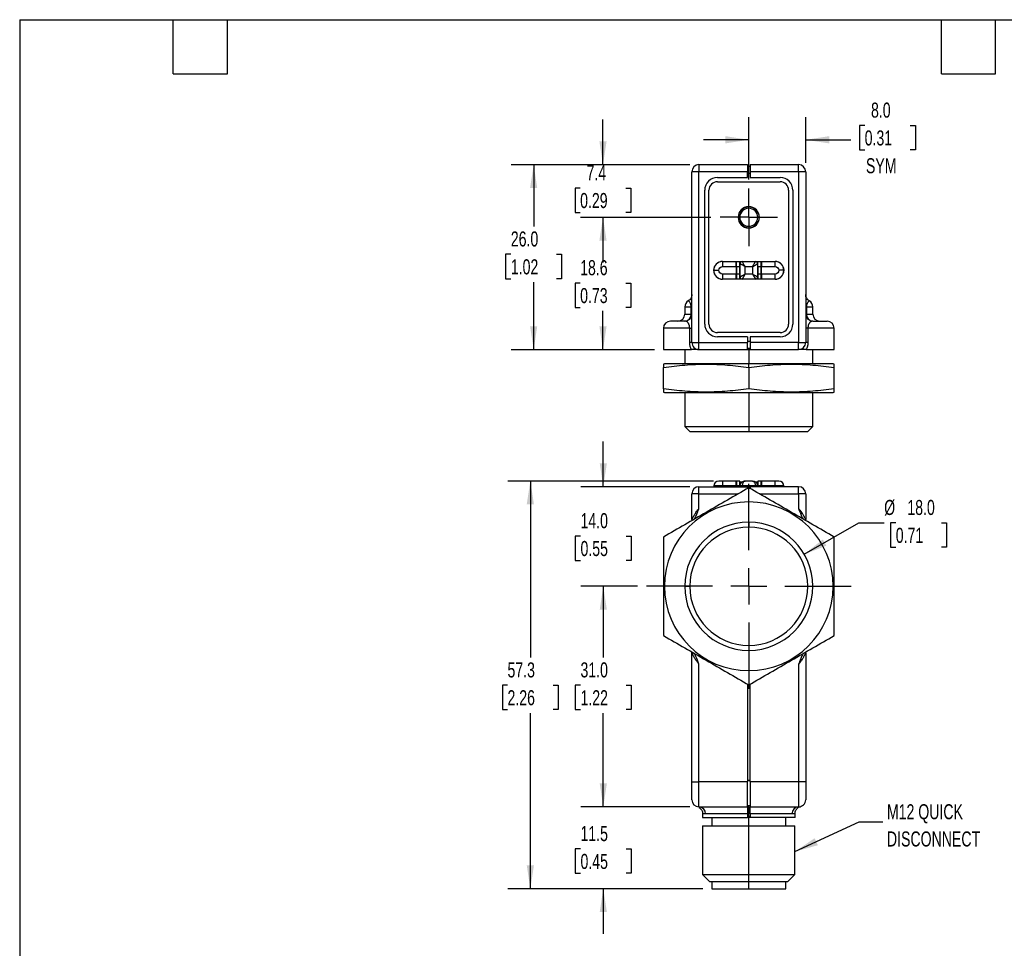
# Model space of a CAD drawing. Header units: millimetres. Extents: x 6 to 273, y 6 to 210.
# Tile 2 of 5: x 6 to 145, y 79 to 210. Entities that reach past the tile are written whole.
import ezdxf

# ---------------------------------------------------------------- set-up
doc = ezdxf.new("R2010")
doc.units = ezdxf.units.MM
doc.linetypes.add('CENTERX2', pattern=[20.32, 12.7, -2.54, 2.54, -2.54])
doc.layers.add('CENTER', color=40, linetype='CENTERX2')
doc.layers.add('DIMENSIONS', color=140, linetype='Continuous', lineweight=25)
doc.layers.add('TEXT', color=140, linetype='Continuous', lineweight=25)
doc.styles.add('SLDTEXTSTYLE0', font='TXT', dxfattribs={"width": 0.7})
doc.dimstyles.new('SLDDIMSTYLE0', dxfattribs={"dimtxt": 2.158008, "dimasz": 3.302, "dimexe": 0, "dimexo": 0.0625, "dimgap": 0.539502, "dimtad": 0, "dimtih": 1, "dimtoh": 1, "dimrnd": 1e-09, "dimzin": 4, "dimdsep": 46, "dimtxsty": 'SLDTEXTSTYLE0', "dimsah": 1, "dimcen": 0.09, "dimadec": 0, "dimazin": 1, "dimtfac": 1, "dimtofl": 0, "dimtmove": 0, "dimatfit": 3, "dimfxl": 0, "dimfrac": 2, "dimtolj": 1, "dimtzin": 12, "dimarcsym": 0})
doc.dimstyles.new('SLDDIMSTYLE1', dxfattribs={"dimtxt": 2.158008, "dimasz": 3.302, "dimexe": 0, "dimexo": 0.0625, "dimgap": 0.539502, "dimtad": 0, "dimtih": 1, "dimtoh": 1, "dimrnd": 1e-09, "dimzin": 4, "dimdsep": 46, "dimtxsty": 'SLDTEXTSTYLE0', "dimsah": 1, "dimcen": 0.09, "dimadec": 0, "dimazin": 1, "dimtfac": 1, "dimtmove": 0, "dimatfit": 0, "dimfxl": 0, "dimfrac": 2, "dimtolj": 1, "dimtzin": 12, "dimarcsym": 0})
doc.dimstyles.new('SLDDIMSTYLE2', dxfattribs={"dimtxt": 2.158008, "dimasz": 3.302, "dimexe": 0, "dimexo": 0.0625, "dimgap": 0.539502, "dimtad": 0, "dimtih": 1, "dimtoh": 1, "dimrnd": 1e-09, "dimzin": 12, "dimdsep": 46, "dimtxsty": 'SLDTEXTSTYLE0', "dimsah": 1, "dimcen": 0.09, "dimadec": 0, "dimazin": 3, "dimtfac": 1, "dimtmove": 0, "dimatfit": 0, "dimfxl": 0, "dimfrac": 2, "dimtolj": 1, "dimtzin": 12, "dimarcsym": 0})
doc.dimstyles.new('SLDDIMSTYLE3', dxfattribs={"dimtxt": 2.158008, "dimasz": 3.302, "dimexe": 0, "dimexo": 0.0625, "dimgap": 0.539502, "dimtad": 0, "dimtih": 1, "dimtoh": 1, "dimrnd": 1e-09, "dimzin": 12, "dimdsep": 46, "dimtxsty": 'SLDTEXTSTYLE0', "dimsah": 1, "dimcen": 0.09, "dimadec": 0, "dimazin": 3, "dimtfac": 1, "dimtofl": 0, "dimtmove": 0, "dimatfit": 3, "dimfxl": 0, "dimfrac": 2, "dimtolj": 1, "dimtzin": 12, "dimarcsym": 0})
doc.dimstyles.new('SLDDIMSTYLE4', dxfattribs={"dimtxt": 2.158008, "dimasz": 3.302, "dimexe": 0, "dimexo": 0.0625, "dimgap": 0.539502, "dimtad": 0, "dimtih": 1, "dimtoh": 1, "dimrnd": 1e-09, "dimzin": 4, "dimdsep": 46, "dimtxsty": 'SLDTEXTSTYLE0', "dimsah": 1, "dimcen": 0, "dimadec": 0, "dimazin": 1, "dimtfac": 1, "dimtofl": 0, "dimtmove": 0, "dimatfit": 3, "dimfxl": 0, "dimfrac": 2, "dimtolj": 1, "dimtzin": 12, "dimarcsym": 0})
doc.dimstyles.new('SLDDIMSTYLE5', dxfattribs={"dimtxt": 0.18, "dimasz": 3.302, "dimexe": 0, "dimexo": 0.0625, "dimgap": 0, "dimtad": 0, "dimtih": 1, "dimtoh": 1, "dimdec": 0, "dimrnd": 1e-09, "dimzin": 0, "dimdsep": 46, "dimtxsty": 'Standard', "dimsah": 1, "dimcen": 0.09, "dimadec": 0, "dimazin": 0, "dimtfac": 3.302, "dimtdec": 0, "dimtofl": 0, "dimtmove": 0, "dimatfit": 3, "dimfxl": 0, "dimfrac": 2, "dimtolj": 1, "dimtzin": 0, "dimarcsym": 0})

# ---------------------------------------------------------------- blocks, each defined once
blk = doc.blocks.new('_D')
at = {"layer": 'DIMENSIONS'}
for p, q in [((93.16, 129.91), (85.2, 129.91)), ((88.37, 129.91), (88.37, 119.92)), ((85.17, 116.01), (84.44, 116.01)), ((84.44, 116.01), (84.44, 112.58)), ((91.58, 116.01), (92.31, 116.01)), ((92.31, 116.01), (92.31, 112.58)), ((84.44, 112.58), (85.17, 112.58)), ((88.37, 98.91), (88.37, 112.1)), ((92.31, 112.58), (91.58, 112.58)), ((100.55, 98.91), (85.2, 98.91))]:
    blk.add_line(p, q, dxfattribs=at)
for points in [[(88.37, 129.91), (87.87, 126.61), (88.88, 126.61)], [(88.37, 98.91), (88.88, 102.21), (87.87, 102.21)]]:
    blk.add_solid(points, dxfattribs=at)
at = {"layer": 'DIMENSIONS', "char_height": 2.117, "attachment_point": 1, "style": 'SLDTEXTSTYLE0'}
for s, insert in [('31.0', (85.17, 119.22)), ('1.22', (85.17, 115.31))]:
    blk.add_mtext(s, dxfattribs=dict(at, insert=insert))
blk = doc.blocks.new('_D_1')
at = {"layer": 'DIMENSIONS'}
for p, q in [((88.37, 143.91), (88.37, 150.26)), ((100.55, 143.91), (85.2, 143.91)), ((85.17, 136.98), (84.44, 136.98)), ((84.44, 136.98), (84.44, 133.55)), ((91.58, 136.98), (92.31, 136.98)), ((92.31, 136.98), (92.31, 133.55)), ((84.44, 133.55), (85.17, 133.55)), ((92.31, 133.55), (91.58, 133.55)), ((93.16, 129.91), (85.2, 129.91)), ((88.37, 129.91), (88.37, 123.56))]:
    blk.add_line(p, q, dxfattribs=at)
for points in [[(88.37, 143.91), (88.88, 147.21), (87.87, 147.21)], [(88.37, 129.91), (87.87, 126.61), (88.88, 126.61)]]:
    blk.add_solid(points, dxfattribs=at)
at = {"layer": 'DIMENSIONS', "char_height": 2.117, "attachment_point": 1, "style": 'SLDTEXTSTYLE0'}
for s, insert in [('14.0', (85.17, 140.19)), ('0.55', (85.17, 136.28))]:
    blk.add_mtext(s, dxfattribs=dict(at, insert=insert))
blk = doc.blocks.new('_D_2')
at = {"layer": 'DIMENSIONS'}
for p, q in [((88.37, 98.91), (88.37, 105.26)), ((100.55, 98.91), (85.2, 98.91)), ((85.17, 93), (84.44, 93)), ((84.44, 93), (84.44, 89.57)), ((91.58, 93), (92.31, 93)), ((92.31, 93), (92.31, 89.57)), ((84.44, 89.57), (85.17, 89.57)), ((92.31, 89.57), (91.58, 89.57)), ((102.35, 87.41), (85.2, 87.41)), ((88.37, 87.41), (88.37, 81.06))]:
    blk.add_line(p, q, dxfattribs=at)
for points in [[(88.37, 98.91), (88.88, 102.21), (87.87, 102.21)], [(88.37, 87.41), (87.87, 84.11), (88.88, 84.11)]]:
    blk.add_solid(points, dxfattribs=at)
at = {"layer": 'DIMENSIONS', "char_height": 2.117, "attachment_point": 1, "style": 'SLDTEXTSTYLE0'}
for s, insert in [('11.5', (85.17, 96.21)), ('0.45', (85.17, 92.3))]:
    blk.add_mtext(s, dxfattribs=dict(at, insert=insert))
blk = doc.blocks.new('_D_3')
at = {"layer": 'DIMENSIONS'}
for p, q in [((103.85, 144.71), (74.94, 144.71)), ((78.12, 144.71), (78.12, 119.92)), ((74.91, 116.01), (74.19, 116.01)), ((74.19, 116.01), (74.19, 112.58)), ((81.32, 116.01), (82.05, 116.01)), ((82.05, 116.01), (82.05, 112.58)), ((74.19, 112.58), (74.91, 112.58)), ((78.12, 87.41), (78.12, 112.1)), ((82.05, 112.58), (81.32, 112.58)), ((102.35, 87.41), (74.94, 87.41))]:
    blk.add_line(p, q, dxfattribs=at)
for points in [[(78.12, 144.71), (77.61, 141.41), (78.63, 141.41)], [(78.12, 87.41), (78.63, 90.71), (77.61, 90.71)]]:
    blk.add_solid(points, dxfattribs=at)
at = {"layer": 'DIMENSIONS', "char_height": 2.117, "attachment_point": 1, "style": 'SLDTEXTSTYLE0'}
for s, insert in [('57.3', (74.91, 119.22)), ('2.26', (74.91, 115.31))]:
    blk.add_mtext(s, dxfattribs=dict(at, insert=insert))
blk = doc.blocks.new('_D_4')
at = {"layer": 'DIMENSIONS'}
for p, q in [((116.62, 134.41), (124.28, 138.83)), ((124.28, 138.83), (127.85, 138.83)), ((129.48, 138.83), (128.75, 138.83)), ((128.75, 138.83), (128.75, 135.4)), ((135.89, 138.83), (136.61, 138.83)), ((136.61, 138.83), (136.61, 135.4)), ((128.75, 135.4), (129.48, 135.4)), ((136.61, 135.4), (135.89, 135.4))]:
    blk.add_line(p, q, dxfattribs=at)
blk.add_solid([(116.62, 134.41), (119.73, 135.62), (119.22, 136.5)], dxfattribs=at)
at = {"layer": 'DIMENSIONS', "char_height": 2.117, "attachment_point": 1, "style": 'SLDTEXTSTYLE0'}
for s, insert in [('%%c', (127.85, 142.05)), ('18.0', (131.11, 142.05)), ('0.71', (129.48, 138.13))]:
    blk.add_mtext(s, dxfattribs=dict(at, insert=insert))
blk = doc.blocks.new('SW_NOTE_0_7')
at = {"layer": 'TEXT', "color": 0, "char_height": 2.117, "attachment_point": 1, "style": 'SLDTEXTSTYLE0'}
for s, insert in [('M12 QUICK', (0.58, 2.49)), ('DISCONNECT', (0.58, -1.34))]:
    blk.add_mtext(s, dxfattribs=dict(at, insert=insert))
blk = doc.blocks.new('SW_CENTERMARKSYMBOL_0')
at = {"layer": 'CENTER', "color": 0}
for p, q in [((0, 5.08), (0, 14.4)), ((0, 0), (0, 2.54)), ((-5.08, 0), (-14.4, 0)), ((0, 0), (-2.54, 0)), ((0, 0), (0, -2.54)), ((0, 0), (2.54, 0)), ((5.08, 0), (14.4, 0)), ((0, -5.08), (0, -14.4))]:
    blk.add_line(p, q, dxfattribs=at)
blk = doc.blocks.new('_D_11')
at = {"layer": 'DIMENSIONS'}
for p, q in [((103.51, 181.77), (85.15, 181.77)), ((88.33, 181.77), (88.33, 176.45)), ((85.12, 172.53), (84.4, 172.53)), ((84.4, 172.53), (84.4, 169.1)), ((91.53, 172.53), (92.26, 172.53)), ((92.26, 172.53), (92.26, 169.1)), ((84.4, 169.1), (85.12, 169.1)), ((92.26, 169.1), (91.53, 169.1)), ((88.33, 163.17), (88.33, 168.62)), ((95.55, 163.17), (85.15, 163.17))]:
    blk.add_line(p, q, dxfattribs=at)
for points in [[(88.33, 181.77), (87.82, 178.47), (88.84, 178.47)], [(88.33, 163.17), (88.84, 166.47), (87.82, 166.47)]]:
    blk.add_solid(points, dxfattribs=at)
at = {"layer": 'DIMENSIONS', "char_height": 2.117, "attachment_point": 1, "style": 'SLDTEXTSTYLE0'}
for s, insert in [('18.6', (85.12, 175.75)), ('0.73', (85.12, 171.83))]:
    blk.add_mtext(s, dxfattribs=dict(at, insert=insert))
blk = doc.blocks.new('_D_12')
at = {"layer": 'DIMENSIONS'}
for p, q in [((88.33, 189.17), (88.33, 195.52)), ((100.55, 189.17), (85.15, 189.17)), ((85.12, 185.89), (84.4, 185.89)), ((84.4, 185.89), (84.4, 182.46)), ((91.53, 185.89), (92.26, 185.89)), ((92.26, 185.89), (92.26, 182.46)), ((84.4, 182.46), (85.12, 182.46)), ((103.51, 181.77), (85.15, 181.77)), ((88.33, 181.77), (88.33, 175.42)), ((92.26, 182.46), (91.53, 182.46))]:
    blk.add_line(p, q, dxfattribs=at)
for points in [[(88.33, 189.17), (88.84, 192.47), (87.82, 192.47)], [(88.33, 181.77), (87.82, 178.47), (88.84, 178.47)]]:
    blk.add_solid(points, dxfattribs=at)
at = {"layer": 'DIMENSIONS', "char_height": 2.117, "attachment_point": 1, "style": 'SLDTEXTSTYLE0'}
for s, insert in [('7.4', (86.02, 189.1)), ('0.29', (85.12, 185.19))]:
    blk.add_mtext(s, dxfattribs=dict(at, insert=insert))
blk = doc.blocks.new('_D_13')
at = {"layer": 'DIMENSIONS'}
for p, q in [((100.55, 189.17), (75.41, 189.17)), ((78.59, 189.17), (78.59, 180.49)), ((75.38, 176.57), (74.65, 176.57)), ((74.65, 176.57), (74.65, 173.14)), ((81.79, 176.57), (82.52, 176.57)), ((82.52, 176.57), (82.52, 173.14)), ((74.65, 173.14), (75.38, 173.14)), ((82.52, 173.14), (81.79, 173.14)), ((78.59, 163.17), (78.59, 172.66)), ((95.55, 163.17), (75.41, 163.17))]:
    blk.add_line(p, q, dxfattribs=at)
for points in [[(78.59, 189.17), (78.08, 185.87), (79.09, 185.87)], [(78.59, 163.17), (79.09, 166.47), (78.08, 166.47)]]:
    blk.add_solid(points, dxfattribs=at)
at = {"layer": 'DIMENSIONS', "char_height": 2.117, "attachment_point": 1, "style": 'SLDTEXTSTYLE0'}
for s, insert in [('26.0', (75.38, 179.79)), ('1.02', (75.38, 175.87))]:
    blk.add_mtext(s, dxfattribs=dict(at, insert=insert))
blk = doc.blocks.new('_D_14')
at = {"layer": 'DIMENSIONS'}
for p, q in [((108.82, 187.08), (108.82, 195.85)), ((116.82, 189.44), (116.82, 195.85)), ((125.11, 194.69), (124.38, 194.69)), ((124.38, 194.69), (124.38, 191.26)), ((131.52, 194.69), (132.24, 194.69)), ((132.24, 194.69), (132.24, 191.26)), ((108.82, 192.67), (102.47, 192.67)), ((116.82, 192.67), (123.17, 192.67)), ((124.38, 191.26), (125.11, 191.26)), ((132.24, 191.26), (131.52, 191.26))]:
    blk.add_line(p, q, dxfattribs=at)
for points in [[(108.82, 192.67), (105.52, 193.18), (105.52, 192.16)], [(116.82, 192.67), (120.13, 192.16), (120.13, 193.18)]]:
    blk.add_solid(points, dxfattribs=at)
at = {"layer": 'DIMENSIONS', "char_height": 2.117, "attachment_point": 1, "style": 'SLDTEXTSTYLE0'}
for s, insert in [('8.0', (126, 197.9)), ('0.31', (125.11, 193.99)), ('SYM', (125.29, 190.08))]:
    blk.add_mtext(s, dxfattribs=dict(at, insert=insert))
blk = doc.blocks.new('SW_CENTERMARKSYMBOL_3')
at = {"layer": 'CENTER', "color": 0}
for p, q in [((0, 2.54), (0, 4.04)), ((0, 0), (0, 2.54)), ((-2.54, 0), (-4.04, 0)), ((0, 0), (-2.54, 0)), ((0, 0), (0, -2.54)), ((0, 0), (2.54, 0)), ((2.54, 0), (4.04, 0)), ((0, -2.54), (0, -4.04))]:
    blk.add_line(p, q, dxfattribs=at)

msp = doc.modelspace()

# ---------------------------------------------------------------- linework, layer by layer
for p, q in [((101.824, 189.173), (101.824, 188.173)), ((101.824, 189.173), (108.624, 189.173)), ((108.624, 189.173), (108.624, 188.173)), ((108.624, 188.973), (109.024, 188.973)), ((109.024, 189.173), (109.024, 188.173)), ((109.024, 189.173), (115.824, 189.173)), ((115.824, 188.173), (115.824, 189.173)), ((101.824, 188.173), (100.824, 188.173)), ((100.824, 164.173), (100.824, 188.173)), ((108.624, 188.173), (101.824, 188.173)), ((101.824, 164.173), (101.824, 188.173)), ((104.424, 187.373), (108.624, 187.373)), ((108.624, 187.373), (108.624, 188.173)), ((108.624, 187.973), (109.024, 187.973)), ((115.824, 188.173), (109.024, 188.173)), ((109.024, 188.173), (109.024, 187.373)), ((109.024, 187.373), (113.224, 187.373)), ((116.824, 188.173), (115.824, 188.173)), ((115.824, 188.173), (115.824, 164.173)), ((116.824, 188.173), (116.824, 164.173)), ((102.624, 166.773), (102.624, 185.573)), ((103.224, 166.773), (103.224, 185.573)), ((104.424, 186.773), (113.224, 186.773)), ((114.424, 185.573), (114.424, 166.773)), ((115.024, 185.573), (115.024, 166.773)), ((107.359, 181.773), (107.559, 181.773)), ((110.089, 181.773), (110.289, 181.773)), ((105.124, 175.573), (107.074, 175.573)), ((105.124, 175.548), (105.124, 174.848)), ((105.124, 175.548), (107.049, 175.548)), ((105.124, 174.848), (107.049, 174.848)), ((107.049, 174.848), (107.049, 175.548)), ((107.049, 174.848), (107.049, 173.798)), ((107.074, 174.873), (107.074, 175.573)), ((107.074, 175.573), (107.574, 175.573)), ((107.074, 174.873), (107.574, 174.873)), ((107.074, 174.873), (107.074, 173.773)), ((107.574, 174.873), (107.574, 175.573)), ((107.574, 175.573), (110.074, 175.573)), ((107.574, 173.773), (107.574, 174.873)), ((107.599, 173.398), (107.599, 175.248)), ((107.899, 175.548), (109.749, 175.548)), ((108.299, 174.848), (109.349, 174.848)), ((108.299, 173.798), (108.299, 174.848)), ((109.349, 174.848), (109.349, 173.798)), ((110.049, 175.248), (110.049, 173.398)), ((110.074, 174.873), (110.074, 175.573)), ((110.074, 175.573), (110.574, 175.573)), ((110.074, 174.873), (110.574, 174.873)), ((110.074, 174.873), (110.074, 173.773)), ((110.574, 174.873), (110.574, 175.573)), ((110.574, 175.573), (112.524, 175.573)), ((110.574, 173.773), (110.574, 174.873)), ((110.599, 175.548), (112.524, 175.548)), ((110.599, 175.548), (110.599, 174.848)), ((110.599, 173.798), (110.599, 174.848)), ((110.599, 174.848), (112.524, 174.848)), ((112.524, 174.848), (112.524, 175.548)), ((103.899, 174.323), (104.599, 174.323)), ((107.049, 173.798), (105.124, 173.798)), ((105.124, 173.798), (105.124, 173.098)), ((107.049, 173.098), (105.124, 173.098)), ((107.074, 173.073), (105.124, 173.073)), ((107.049, 173.098), (107.049, 173.798)), ((107.574, 173.773), (107.074, 173.773)), ((107.074, 173.773), (107.074, 173.073)), ((107.574, 173.073), (107.074, 173.073)), ((107.574, 173.073), (107.574, 173.773)), ((110.074, 173.073), (107.574, 173.073)), ((109.749, 173.098), (107.899, 173.098)), ((109.349, 173.798), (108.299, 173.798)), ((110.574, 173.773), (110.074, 173.773)), ((110.074, 173.773), (110.074, 173.073)), ((110.574, 173.073), (110.074, 173.073)), ((110.574, 173.073), (110.574, 173.773)), ((112.524, 173.073), (110.574, 173.073)), ((112.524, 173.798), (110.599, 173.798)), ((110.599, 173.798), (110.599, 173.098)), ((112.524, 173.098), (110.599, 173.098)), ((112.524, 173.098), (112.524, 173.798)), ((113.749, 174.323), (113.049, 174.323)), ((99.824, 169.173), (99.824, 168.173)), ((99.824, 169.173), (100.724, 169.173)), ((100.724, 168.173), (100.724, 169.173)), ((100.724, 169.173), (100.824, 169.173)), ((116.924, 169.173), (116.824, 169.173)), ((116.924, 169.173), (116.924, 168.173)), ((116.924, 169.173), (117.824, 169.173)), ((117.824, 168.173), (117.824, 169.173)), ((99.824, 168.173), (100.724, 168.173)), ((100.824, 168.173), (100.724, 168.173)), ((116.824, 168.173), (116.924, 168.173)), ((116.924, 168.173), (117.824, 168.173)), ((96.824, 166.173), (96.824, 163.173)), ((100.516, 166.173), (96.824, 166.173)), ((99.824, 167.173), (97.824, 167.173)), ((100.516, 164.173), (100.516, 166.173)), ((100.516, 166.173), (100.824, 166.173)), ((117.132, 166.173), (116.824, 166.173)), ((117.132, 166.173), (117.132, 164.173)), ((120.824, 166.173), (117.132, 166.173)), ((117.824, 167.173), (119.824, 167.173)), ((120.824, 163.173), (120.824, 166.173)), ((113.224, 165.573), (104.424, 165.573)), ((108.624, 164.973), (104.424, 164.973)), ((108.624, 164.973), (108.624, 164.173)), ((109.024, 164.973), (109.024, 164.173)), ((113.224, 164.973), (109.024, 164.973)), ((100.824, 164.173), (100.516, 164.173)), ((100.824, 164.173), (101.824, 164.173)), ((101.824, 164.173), (108.624, 164.173)), ((108.624, 164.373), (109.024, 164.373)), ((108.624, 163.173), (108.624, 164.173)), ((108.624, 163.373), (109.024, 163.373)), ((115.824, 164.173), (109.024, 164.173)), ((109.024, 164.173), (109.024, 163.173)), ((115.824, 164.173), (116.824, 164.173)), ((115.824, 163.173), (115.824, 164.173)), ((117.132, 164.173), (116.824, 164.173)), ((96.824, 163.173), (100.764, 163.173)), ((99.824, 163.173), (99.824, 161.173)), ((101.824, 163.173), (108.624, 163.173)), ((108.624, 163.173), (109.024, 163.173)), ((108.824, 163.173), (108.824, 161.173)), ((109.024, 163.173), (115.824, 163.173)), ((116.884, 163.173), (120.824, 163.173)), ((117.824, 161.173), (117.824, 163.173)), ((96.968, 161.173), (96.824, 161.137)), ((96.824, 157.673), (96.824, 160.673)), ((108.824, 161.173), (96.968, 161.173)), ((108.824, 160.673), (108.824, 161.173)), ((120.68, 161.173), (108.824, 161.173)), ((108.824, 160.673), (108.824, 157.673)), ((120.824, 161.137), (120.68, 161.173)), ((120.824, 157.673), (120.824, 160.673)), ((96.824, 157.209), (96.968, 157.173)), ((96.968, 157.173), (120.68, 157.173)), ((99.824, 157.173), (99.824, 152.373)), ((108.824, 157.173), (108.824, 152.373)), ((117.824, 152.373), (117.824, 157.173)), ((120.68, 157.173), (120.824, 157.209)), ((99.824, 152.373), (108.824, 152.373)), ((99.824, 152.373), (100.524, 151.673)), ((108.824, 152.373), (117.824, 152.373)), ((108.824, 152.373), (108.824, 151.673)), ((117.124, 151.673), (117.824, 152.373)), ((100.524, 151.673), (108.824, 151.673)), ((108.824, 151.673), (117.124, 151.673)), ((103.899, 144.01), (103.899, 143.91)), ((105.124, 144.01), (103.899, 144.01)), ((105.124, 144.71), (105.124, 144.01)), ((107.049, 144.71), (105.124, 144.71)), ((107.049, 144.01), (105.124, 144.01)), ((105.124, 144.01), (105.124, 143.91)), ((107.049, 144.01), (107.049, 144.71)), ((107.049, 143.91), (107.049, 144.01)), ((107.074, 144.71), (107.074, 144.01)), ((107.574, 144.71), (107.074, 144.71)), ((107.574, 144.01), (107.074, 144.01)), ((107.074, 143.91), (107.074, 144.01)), ((107.574, 144.01), (107.574, 144.71)), ((107.835, 144.535), (107.574, 144.535)), ((107.668, 144.335), (107.574, 144.335)), ((107.574, 143.91), (107.574, 144.01)), ((107.599, 143.91), (107.599, 144.01)), ((107.899, 144.01), (107.599, 144.01)), ((109.749, 144.01), (107.899, 144.01)), ((107.899, 144.01), (107.899, 143.91)), ((109.349, 144.71), (108.299, 144.71)), ((110.049, 144.01), (109.749, 144.01)), ((109.749, 144.01), (109.749, 143.91)), ((110.074, 144.535), (109.816, 144.535)), ((110.074, 144.335), (109.978, 144.335)), ((110.049, 144.01), (110.049, 143.91)), ((110.074, 144.71), (110.074, 144.01)), ((110.574, 144.71), (110.074, 144.71)), ((110.574, 144.01), (110.074, 144.01)), ((110.074, 143.91), (110.074, 144.01)), ((110.574, 144.01), (110.574, 144.71)), ((110.574, 143.91), (110.574, 144.01)), ((112.524, 144.71), (110.599, 144.71)), ((110.599, 144.71), (110.599, 144.01)), ((112.524, 144.01), (110.599, 144.01)), ((110.599, 144.01), (110.599, 143.91)), ((112.524, 144.01), (112.524, 144.71)), ((113.749, 144.01), (112.524, 144.01)), ((112.524, 143.91), (112.524, 144.01)), ((113.749, 143.91), (113.749, 144.01)), ((100.824, 139.291), (100.824, 142.91)), ((101.824, 142.91), (100.824, 142.91)), ((101.824, 143.91), (108.624, 143.91)), ((101.824, 140.865), (101.824, 142.91)), ((101.824, 142.91), (107.341, 142.91)), ((108.624, 143.657), (108.624, 143.91)), ((109.024, 143.91), (108.624, 143.91)), ((108.624, 143.71), (108.726, 143.71)), ((108.922, 143.71), (109.024, 143.71)), ((115.824, 143.91), (109.024, 143.91)), ((109.024, 143.91), (109.024, 143.661)), ((110.307, 142.91), (115.824, 142.91)), ((115.824, 142.91), (115.824, 143.91)), ((115.824, 142.91), (115.824, 140.865)), ((116.824, 142.91), (115.824, 142.91)), ((116.824, 142.91), (116.824, 139.291)), ((108.824, 138.91), (108.824, 138.21)), ((96.824, 129.91), (96.968, 129.91)), ((99.824, 129.91), (100.524, 129.91)), ((120.68, 129.91), (120.824, 129.91)), ((100.824, 102.41), (100.824, 120.529)), ((108.824, 121.61), (108.824, 120.91)), ((116.824, 120.529), (116.824, 102.41)), ((101.824, 102.41), (101.824, 118.956)), ((115.824, 118.956), (115.824, 102.41)), ((108.624, 116.169), (108.624, 102.41)), ((109.024, 102.41), (109.024, 116.169)), ((100.824, 102.41), (101.824, 102.41)), ((108.624, 102.41), (101.824, 102.41)), ((101.824, 98.91), (101.824, 102.41)), ((109.024, 102.61), (108.624, 102.61)), ((108.624, 98.91), (108.624, 102.41)), ((115.824, 102.41), (109.024, 102.41)), ((109.024, 102.41), (109.024, 98.91)), ((116.824, 102.41), (115.824, 102.41)), ((101.824, 98.91), (108.624, 98.91)), ((101.868, 98.836), (101.865, 98.815)), ((101.868, 98.836), (101.866, 98.814)), ((108.624, 99.11), (109.024, 99.11)), ((108.824, 98.598), (108.824, 99.11)), ((108.824, 97.61), (108.824, 98.598)), ((109.024, 98.91), (115.824, 98.91)), ((115.783, 98.814), (115.78, 98.836)), ((115.783, 98.815), (115.781, 98.836)), ((102.324, 97.977), (102.324, 97.41)), ((102.324, 97.41), (108.624, 97.41)), ((108.624, 97.91), (102.757, 97.91)), ((103.624, 97.41), (103.624, 96.265)), ((108.624, 97.91), (108.624, 97.41)), ((108.624, 97.61), (108.824, 97.61)), ((108.824, 97.41), (108.624, 97.41)), ((108.824, 97.61), (109.024, 97.61)), ((108.824, 97.41), (108.824, 97.61)), ((109.024, 97.41), (108.824, 97.41)), ((108.824, 96.265), (108.824, 97.41)), ((114.891, 97.91), (109.024, 97.91)), ((109.024, 97.91), (109.024, 97.41)), ((115.324, 97.41), (109.024, 97.41)), ((114.024, 96.265), (114.024, 97.41)), ((115.324, 97.41), (115.324, 97.977)), ((102.339, 96.265), (102.339, 89.388)), ((102.339, 96.265), (108.824, 96.265)), ((108.824, 89.388), (108.824, 96.265)), ((108.824, 96.265), (115.31, 96.265)), ((115.31, 89.388), (115.31, 96.265)), ((102.339, 89.388), (103.317, 88.41)), ((102.339, 89.388), (108.824, 89.388)), ((108.824, 88.41), (108.824, 89.388)), ((108.824, 89.388), (115.31, 89.388)), ((114.331, 88.41), (115.31, 89.388)), ((103.317, 88.41), (108.824, 88.41)), ((103.624, 88.41), (103.624, 87.41)), ((103.624, 87.41), (108.824, 87.41)), ((108.824, 88.41), (114.331, 88.41)), ((108.824, 87.41), (108.824, 88.41)), ((108.824, 87.41), (114.024, 87.41)), ((114.024, 87.41), (114.024, 88.41))]:
    msp.add_line(p, q)
at = {"flags": 128}
for points in [[(100.824, 139.291), (100.819, 139.19), (100.81, 139.125)], [(116.838, 139.125), (116.829, 139.19), (116.824, 139.291)], [(100.824, 120.529), (100.819, 120.63), (100.81, 120.695)], [(116.824, 120.529), (116.829, 120.63), (116.838, 120.695)], [(115.824, 102.41), (115.824, 101.988), (115.824, 101.573), (115.824, 101.169), (115.824, 100.784), (115.824, 100.422), (115.824, 100.089), (115.824, 99.79), (115.824, 99.53), (115.824, 99.311), (115.824, 99.138), (115.824, 99.012), (115.824, 98.936), (115.824, 98.91)]]:
    msp.add_lwpolyline(points, dxfattribs=at)
for centre, radius, start, end in [((101.824, 188.173), 1, 90, 180), ((115.824, 188.173), 1, 0, 90), ((104.424, 185.573), 1.8, 90, 180), ((113.224, 185.573), 1.8, 0, 90), ((104.424, 185.573), 1.2, 90, 180), ((113.224, 185.573), 1.2, 0, 90), ((108.824, 181.773), 1.5, 0, 180), ((108.824, 181.773), 1.465, 0, 180), ((108.824, 181.773), 1.265, 0, 180), ((108.824, 181.773), 1.5, 180, 0), ((108.824, 181.773), 1.465, 180, 0), ((108.824, 181.773), 1.265, 180, 0), ((105.124, 174.323), 1.25, 90, 270), ((105.124, 174.323), 1.225, 90, 180), ((107.899, 175.248), 0.3, 90, 180), ((109.749, 175.248), 0.3, 0, 90), ((112.524, 174.323), 1.25, 0, 90), ((112.524, 174.323), 1.225, 0, 90), ((105.124, 174.323), 1.225, 180, 270), ((107.899, 173.398), 0.3, 180, 270), ((109.749, 173.398), 0.3, 270, 0), ((112.524, 174.323), 1.225, 270, 0), ((112.524, 174.323), 1.25, 270, 0), ((100.824, 169.173), 1, 119.97343, 180), ((116.824, 169.173), 1, 0, 60.00696), ((98.824, 168.173), 1, 270, 0), ((99.824, 168.173), 1, 270, 0), ((99.771, 168.125), 0.954, 273.1715, 2.85407), ((117.824, 168.173), 1, 180, 270), ((117.877, 168.125), 0.954, 177.14593, 266.8285), ((118.824, 168.173), 1, 180, 270), ((97.824, 166.173), 1, 90, 180), ((104.424, 166.773), 1.8, 180, 270), ((104.424, 166.773), 1.2, 180, 270), ((113.224, 166.773), 1.8, 270, 0), ((113.224, 166.773), 1.2, 270, 0), ((119.824, 166.173), 1, 0, 90), ((101.824, 164.173), 1, 180, 270.00001), ((115.824, 164.173), 1, 270, 0), ((104.599, 144.01), 0.7, 90, 180), ((113.049, 144.01), 0.7, 0, 90), ((101.824, 142.91), 1, 90, 180), ((115.824, 142.91), 1, 360, 90), ((108.824, 129.91), 11.856, 0, 180), ((108.824, 129.91), 9, 90, 180), ((108.824, 129.91), 9, 270, 90), ((108.824, 129.91), 8.3, 90, 180), ((108.824, 129.91), 8.3, 270, 90), ((108.824, 129.91), 11.856, 180, 0), ((108.824, 129.91), 9, 180, 270), ((108.824, 129.91), 8.3, 180, 270), ((101.824, 99.91), 1, 180, 270), ((115.824, 99.91), 1, 269.99999, 0), ((101.79, 97.942), 0.968, 358.09319, 87.95694), ((115.859, 97.942), 0.968, 92.04306, 181.90681)]:
    msp.add_arc(centre, radius, start, end)
for points in [[(104.599, 174.323), (104.599, 174.613), (104.834, 174.848), (105.124, 174.848)], [(112.524, 174.848), (112.814, 174.848), (113.049, 174.613), (113.049, 174.323)], [(105.124, 173.798), (104.834, 173.798), (104.599, 174.033), (104.599, 174.323)], [(113.049, 174.323), (113.049, 174.033), (112.814, 173.798), (112.524, 173.798)], [(105.124, 144.71), (104.834, 144.71), (104.599, 144.71), (104.599, 144.71)], [(113.049, 144.71), (113.049, 144.71), (112.814, 144.71), (112.524, 144.71)], [(109.024, 98.59), (108.958, 98.595), (108.891, 98.598), (108.824, 98.598)]]:
    msp.add_open_spline(points, degree=3)
for points, knots in [([(108.299, 174.848), (108.271, 174.864), (108.218, 174.894), (108.145, 174.936), (108.084, 174.971), (108.003, 175.017), (107.907, 175.072), (107.799, 175.134), (107.712, 175.183), (107.647, 175.22), (107.606, 175.243), (107.602, 175.246), (107.599, 175.248)], [0, 0, 0, 0, 0.082343, 0.1541025, 0.2152785, 0.2658735, 0.4027284, 0.5226848, 0.6507659, 0.7722977, 0.8883135, 1, 1, 1, 1]), ([(108.299, 174.848), (108.194, 175.031), (108.09, 175.213), (107.942, 175.473), (107.899, 175.548), (107.899, 175.548)], [0, 0, 0, 0, 0.5, 0.5, 1, 1, 1, 1]), ([(109.349, 174.848), (109.365, 174.875), (109.394, 174.926), (109.434, 174.997), (109.468, 175.055), (109.514, 175.137), (109.57, 175.236), (109.634, 175.346), (109.685, 175.435), (109.721, 175.5), (109.745, 175.54), (109.748, 175.545), (109.749, 175.548)], [0, 0, 0, 0, 0.0799918, 0.149226, 0.2077018, 0.2554206, 0.3975314, 0.5226812, 0.6509763, 0.7725843, 0.8885314, 1, 1, 1, 1]), ([(109.349, 174.848), (109.532, 174.953), (109.714, 175.057), (109.974, 175.205), (110.049, 175.248), (110.049, 175.248)], [0, 0, 0, 0, 0.5, 0.5, 1, 1, 1, 1]), ([(107.599, 173.398), (107.6, 173.398), (107.601, 173.399), (107.614, 173.407), (107.635, 173.419), (107.664, 173.436), (107.702, 173.457), (107.749, 173.484), (107.814, 173.521), (107.907, 173.574), (108.022, 173.64), (108.155, 173.716), (108.246, 173.768), (108.299, 173.798)], [0, 0, 0, 0, 0.0634133, 0.1280679, 0.1942025, 0.2620404, 0.3317885, 0.4036372, 0.4777606, 0.5976046, 0.7344821, 0.8460931, 1, 1, 1, 1]), ([(108.299, 173.798), (108.283, 173.77), (108.253, 173.717), (108.211, 173.644), (108.176, 173.583), (108.13, 173.502), (108.075, 173.406), (108.013, 173.298), (107.964, 173.21), (107.927, 173.146), (107.904, 173.105), (107.901, 173.1), (107.899, 173.098)], [0, 0, 0, 0, 0.0823579, 0.1541224, 0.2152935, 0.2658737, 0.4027616, 0.5226851, 0.6507762, 0.7723114, 0.8883239, 1, 1, 1, 1]), ([(109.349, 173.798), (109.377, 173.782), (109.43, 173.752), (109.503, 173.71), (109.564, 173.675), (109.645, 173.629), (109.741, 173.574), (109.849, 173.512), (109.936, 173.462), (110.001, 173.426), (110.042, 173.402), (110.047, 173.399), (110.049, 173.398)], [0, 0, 0, 0, 0.082348, 0.1541092, 0.2152835, 0.2658736, 0.4027395, 0.5226849, 0.6507693, 0.7723023, 0.888317, 1, 1, 1, 1]), ([(109.349, 173.798), (109.454, 173.615), (109.558, 173.433), (109.706, 173.173), (109.749, 173.098), (109.749, 173.098)], [0, 0, 0, 0, 0.5, 0.5, 1, 1, 1, 1]), ([(100.824, 170.905), (100.818, 170.819), (100.805, 170.644), (100.699, 170.4), (100.54, 170.186), (100.395, 170.087), (100.324, 170.039)], [0, 0, 0, 0, 0.2456669, 0.5, 0.7543331, 1, 1, 1, 1]), ([(117.324, 170.039), (117.253, 170.087), (117.108, 170.186), (116.949, 170.4), (116.843, 170.644), (116.83, 170.819), (116.824, 170.905)], [0, 0, 0, 0, 0.2456669, 0.5, 0.7543331, 1, 1, 1, 1]), ([(100.724, 169.173), (100.724, 169.198), (100.723, 169.251), (100.716, 169.328), (100.705, 169.402), (100.691, 169.477), (100.671, 169.55), (100.647, 169.62), (100.599, 169.736), (100.526, 169.855), (100.441, 169.947), (100.376, 170.004), (100.332, 170.034), (100.327, 170.037), (100.324, 170.039)], [0, 0, 0, 0, 0.0181873, 0.037658, 0.0595439, 0.0846374, 0.1159129, 0.1519625, 0.1930748, 0.333664, 0.4971889, 0.661406, 0.8301068, 1, 1, 1, 1]), ([(117.324, 170.039), (117.322, 170.038), (117.318, 170.035), (117.288, 170.014), (117.242, 169.978), (117.185, 169.925), (117.128, 169.858), (117.077, 169.782), (117.03, 169.693), (116.989, 169.592), (116.956, 169.478), (116.935, 169.36), (116.925, 169.251), (116.925, 169.198), (116.924, 169.173)], [0, 0, 0, 0, 0.1418378, 0.2810731, 0.4222954, 0.5549175, 0.6488522, 0.7328453, 0.8071523, 0.8668807, 0.915536, 0.9623353, 0.9818085, 1, 1, 1, 1]), ([(100.516, 166.173), (100.516, 166.196), (100.516, 166.242), (100.511, 166.31), (100.504, 166.378), (100.494, 166.444), (100.481, 166.51), (100.466, 166.574), (100.448, 166.636), (100.428, 166.696), (100.4, 166.766), (100.364, 166.841), (100.319, 166.912), (100.27, 166.972), (100.198, 167.045), (100.096, 167.115), (99.963, 167.165), (99.872, 167.17), (99.824, 167.173)], [0, 0, 0, 0, 0.0240298, 0.0484444, 0.073585, 0.0997614, 0.1272438, 0.156261, 0.1870008, 0.2196146, 0.2542219, 0.3138551, 0.3768849, 0.4348732, 0.500435, 0.6498314, 0.8164231, 1, 1, 1, 1]), ([(117.824, 167.173), (117.795, 167.172), (117.74, 167.17), (117.657, 167.152), (117.579, 167.123), (117.505, 167.083), (117.437, 167.031), (117.367, 166.96), (117.297, 166.864), (117.235, 166.741), (117.19, 166.61), (117.161, 166.489), (117.144, 166.375), (117.134, 166.275), (117.132, 166.206), (117.132, 166.173)], [0, 0, 0, 0, 0.1108142, 0.2153503, 0.3135346, 0.4053076, 0.4906353, 0.5695225, 0.6732332, 0.7634403, 0.8292982, 0.8889109, 0.9280571, 0.9647528, 1, 1, 1, 1]), ([(100.764, 163.173), (100.745, 163.21), (100.707, 163.283), (100.659, 163.4), (100.617, 163.519), (100.578, 163.658), (100.544, 163.816), (100.521, 163.994), (100.518, 164.113), (100.516, 164.173)], [0, 0, 0, 0, 0.1257921, 0.2498997, 0.3729556, 0.4956091, 0.6664682, 0.8338925, 1, 1, 1, 1]), ([(101.824, 163.173), (101.824, 163.173), (101.824, 163.281), (101.824, 163.651), (101.824, 163.911), (101.824, 164.173)], [0, 0, 0, 0, 0.5, 0.5, 1, 1, 1, 1]), ([(117.132, 164.173), (117.131, 164.137), (117.13, 164.066), (117.122, 163.959), (117.108, 163.853), (117.09, 163.747), (117.054, 163.593), (116.993, 163.395), (116.921, 163.247), (116.884, 163.173)], [0, 0, 0, 0, 0.09958551, 0.19937517, 0.29983597, 0.40142559, 0.50458672, 0.7501355, 1, 1, 1, 1]), ([(101.824, 163.173), (101.79, 163.173), (101.722, 163.172), (101.617, 163.173), (101.512, 163.172), (101.398, 163.173), (101.277, 163.172), (101.149, 163.173), (101.023, 163.173), (100.902, 163.173), (100.809, 163.173), (100.764, 163.173)], [0, 0, 0, 0, 0.1246989, 0.2493982, 0.3836668, 0.4994551, 0.6302399, 0.7501088, 0.8355244, 0.9188664, 1, 1, 1, 1]), ([(116.884, 163.173), (116.857, 163.173), (116.801, 163.173), (116.724, 163.173), (116.651, 163.173), (116.581, 163.173), (116.486, 163.173), (116.371, 163.172), (116.25, 163.173), (116.136, 163.173), (115.996, 163.172), (115.892, 163.173), (115.824, 163.173)], [0, 0, 0, 0, 0.0484259, 0.0976785, 0.1477164, 0.1985127, 0.2500446, 0.3696298, 0.5000304, 0.6172577, 0.7500156, 1, 1, 1, 1]), ([(96.824, 160.673), (97.824, 160.817), (98.824, 160.934), (100.824, 161.095), (102.824, 161.179), (104.824, 161.095), (106.824, 160.934), (107.824, 160.817), (108.824, 160.673)], [0, 0, 0, 0, 0.25, 0.25, 0.5, 0.75, 0.75, 1, 1, 1, 1]), ([(96.824, 161.136), (96.824, 161.125), (96.824, 161.103), (96.824, 160.939), (96.824, 160.762), (96.824, 160.673)], [0, 0, 0, 0, 0.32767336, 0.66388592, 1, 1, 1, 1]), ([(108.824, 160.673), (109.824, 160.817), (110.824, 160.934), (112.824, 161.095), (114.824, 161.179), (116.824, 161.095), (118.824, 160.934), (119.824, 160.817), (120.824, 160.673)], [0, 0, 0, 0, 0.25, 0.25, 0.5, 0.75, 0.75, 1, 1, 1, 1]), ([(120.824, 160.673), (120.824, 160.762), (120.824, 160.939), (120.824, 161.086), (120.824, 161.155), (120.824, 161.136), (120.824, 161.136)], [0, 0, 0, 0, 0.330556, 0.6612053, 0.991663, 1, 1, 1, 1]), ([(96.824, 157.673), (96.824, 157.529), (96.824, 157.412), (96.824, 157.252), (96.824, 157.209), (96.824, 157.209)], [0, 0, 0, 0, 0.5, 0.5, 1, 1, 1, 1]), ([(108.824, 157.673), (107.824, 157.529), (106.824, 157.411), (104.824, 157.251), (102.824, 157.166), (100.824, 157.251), (98.824, 157.411), (97.824, 157.529), (96.824, 157.673)], [0, 0, 0, 0, 0.25, 0.25, 0.5, 0.75, 0.75, 1, 1, 1, 1]), ([(120.824, 157.673), (119.824, 157.529), (118.824, 157.411), (116.824, 157.251), (114.824, 157.166), (112.824, 157.251), (110.824, 157.411), (109.824, 157.529), (108.824, 157.673)], [0, 0, 0, 0, 0.25, 0.25, 0.5, 0.75, 0.75, 1, 1, 1, 1]), ([(120.824, 157.209), (120.824, 157.209), (120.824, 157.252), (120.824, 157.412), (120.824, 157.529), (120.824, 157.673)], [0, 0, 0, 0, 0.5, 0.5, 1, 1, 1, 1]), ([(107.599, 144.01), (107.6, 144.035), (107.601, 144.086), (107.614, 144.161), (107.635, 144.236), (107.664, 144.309), (107.702, 144.379), (107.749, 144.446), (107.814, 144.519), (107.907, 144.596), (108.022, 144.657), (108.155, 144.701), (108.246, 144.707), (108.299, 144.71)], [0, 0, 0, 0, 0.0634133, 0.1280679, 0.1942025, 0.2620404, 0.3317885, 0.4036372, 0.4777606, 0.5976046, 0.7344821, 0.8460931, 1, 1, 1, 1]), ([(108.299, 144.71), (108.283, 144.709), (108.253, 144.707), (108.211, 144.694), (108.176, 144.677), (108.13, 144.647), (108.075, 144.595), (108.013, 144.507), (107.964, 144.4), (107.927, 144.276), (107.904, 144.144), (107.901, 144.054), (107.899, 144.01)], [0, 0, 0, 0, 0.0823579, 0.1541224, 0.2152935, 0.2658737, 0.4027616, 0.5226851, 0.6507762, 0.7723114, 0.8883239, 1, 1, 1, 1]), ([(109.349, 144.71), (109.454, 144.71), (109.558, 144.634), (109.706, 144.376), (109.749, 144.193), (109.749, 144.01)], [0, 0, 0, 0, 0.5, 0.5, 1, 1, 1, 1]), ([(109.349, 144.71), (109.377, 144.709), (109.43, 144.707), (109.503, 144.694), (109.564, 144.677), (109.645, 144.647), (109.741, 144.595), (109.849, 144.507), (109.936, 144.4), (110.001, 144.276), (110.042, 144.144), (110.047, 144.054), (110.049, 144.01)], [0, 0, 0, 0, 0.082348, 0.1541092, 0.2152835, 0.2658736, 0.4027395, 0.5226849, 0.6507693, 0.7723023, 0.888317, 1, 1, 1, 1]), ([(108.824, 143.767), (107.824, 143.189), (106.824, 142.612), (104.824, 141.457), (102.824, 140.302), (100.824, 139.148), (98.824, 137.993), (97.824, 137.416), (96.824, 136.838)], [0, 0, 0, 0, 0.25, 0.25, 0.5, 0.75, 0.75, 1, 1, 1, 1]), ([(101.824, 142.91), (101.824, 143.172), (101.824, 143.432), (101.824, 143.802), (101.824, 143.91), (101.824, 143.91)], [0, 0, 0, 0, 0.5, 0.5, 1, 1, 1, 1]), ([(120.824, 136.838), (119.824, 137.416), (118.824, 137.993), (116.824, 139.148), (114.824, 140.302), (112.824, 141.457), (110.824, 142.612), (109.824, 143.189), (108.824, 143.767)], [0, 0, 0, 0, 0.25, 0.25, 0.5, 0.75, 0.75, 1, 1, 1, 1]), ([(100.824, 139.291), (100.825, 139.292), (100.825, 139.294), (100.833, 139.309), (100.845, 139.332), (100.862, 139.365), (100.884, 139.406), (100.912, 139.457), (100.948, 139.523), (100.994, 139.604), (101.051, 139.704), (101.118, 139.821), (101.205, 139.967), (101.327, 140.165), (101.488, 140.407), (101.66, 140.65), (101.776, 140.801), (101.824, 140.865)], [0, 0, 0, 0, 0.0295508, 0.0601692, 0.0923399, 0.1264817, 0.1629453, 0.2020191, 0.2439376, 0.2998655, 0.3593722, 0.4247957, 0.5013439, 0.6057835, 0.7501132, 0.8950753, 1, 1, 1, 1]), ([(101.185, 139.356), (101.26, 139.494), (101.425, 139.798), (101.594, 140.25), (101.723, 140.594), (101.791, 140.775), (101.814, 140.836), (101.821, 140.857), (101.824, 140.865)], [0, 0, 0, 0, 0.2868116, 0.6324505, 0.8795337, 0.9599542, 0.9850239, 1, 1, 1, 1]), ([(115.824, 140.865), (115.952, 140.495), (116.131, 139.977), (116.389, 139.494), (116.463, 139.356)], [0, 0, 0, 0, 0.7139709, 1, 1, 1, 1]), ([(115.824, 140.865), (115.855, 140.825), (115.924, 140.735), (116.036, 140.583), (116.178, 140.381), (116.321, 140.166), (116.443, 139.969), (116.529, 139.824), (116.596, 139.707), (116.654, 139.604), (116.71, 139.505), (116.759, 139.416), (116.797, 139.345), (116.82, 139.3), (116.823, 139.294), (116.824, 139.291)], [0, 0, 0, 0, 0.0656025, 0.1488866, 0.2498587, 0.3940648, 0.4985979, 0.5733243, 0.6373678, 0.7006121, 0.7596908, 0.8300086, 0.8923668, 0.9483191, 1, 1, 1, 1]), ([(96.824, 136.838), (96.824, 135.688), (96.824, 134.536), (96.824, 132.227), (96.824, 131.07), (96.824, 129.91)], [0, 0, 0, 0, 0.5, 0.5, 1, 1, 1, 1]), ([(120.824, 129.91), (120.824, 131.07), (120.824, 132.227), (120.824, 134.536), (120.824, 135.688), (120.824, 136.838)], [0, 0, 0, 0, 0.5, 0.5, 1, 1, 1, 1]), ([(96.824, 129.91), (96.824, 128.75), (96.824, 127.593), (96.824, 125.284), (96.824, 124.132), (96.824, 122.982)], [0, 0, 0, 0, 0.5, 0.5, 1, 1, 1, 1]), ([(120.824, 122.982), (120.824, 124.132), (120.824, 125.284), (120.824, 127.593), (120.824, 128.75), (120.824, 129.91)], [0, 0, 0, 0, 0.5, 0.5, 1, 1, 1, 1]), ([(96.824, 122.982), (97.824, 122.405), (98.824, 121.827), (100.824, 120.673), (102.824, 119.518), (104.824, 118.363), (106.824, 117.208), (107.824, 116.631), (108.824, 116.054)], [0, 0, 0, 0, 0.25, 0.25, 0.5, 0.75, 0.75, 1, 1, 1, 1]), ([(108.824, 116.054), (109.824, 116.631), (110.824, 117.208), (112.824, 118.363), (114.824, 119.518), (116.824, 120.673), (118.824, 121.827), (119.824, 122.405), (120.824, 122.982)], [0, 0, 0, 0, 0.25, 0.25, 0.5, 0.75, 0.75, 1, 1, 1, 1]), ([(101.824, 118.956), (101.794, 118.995), (101.725, 119.085), (101.612, 119.238), (101.47, 119.44), (101.328, 119.655), (101.206, 119.851), (101.12, 119.996), (101.052, 120.113), (100.994, 120.216), (100.938, 120.316), (100.889, 120.405), (100.851, 120.475), (100.828, 120.521), (100.825, 120.526), (100.824, 120.529)], [0, 0, 0, 0, 0.0655918, 0.1488758, 0.2498585, 0.3940647, 0.4985977, 0.5733242, 0.6373677, 0.7006121, 0.7596907, 0.8300086, 0.8923668, 0.9483191, 1, 1, 1, 1]), ([(101.824, 118.956), (101.696, 119.325), (101.518, 119.843), (101.259, 120.326), (101.185, 120.464)], [0, 0, 0, 0, 0.7132735, 1, 1, 1, 1]), ([(116.824, 120.529), (116.824, 120.528), (116.823, 120.527), (116.815, 120.512), (116.803, 120.489), (116.786, 120.456), (116.764, 120.414), (116.736, 120.363), (116.7, 120.297), (116.654, 120.216), (116.598, 120.116), (116.531, 120), (116.444, 119.853), (116.321, 119.655), (116.16, 119.413), (115.988, 119.17), (115.873, 119.019), (115.824, 118.956)], [0, 0, 0, 0, 0.0295508, 0.0601692, 0.0923399, 0.1264817, 0.1629453, 0.2020191, 0.2439376, 0.2998654, 0.3593721, 0.4247956, 0.5013438, 0.6057834, 0.7501131, 0.8950691, 1, 1, 1, 1]), ([(116.463, 120.464), (116.388, 120.326), (116.223, 120.022), (116.055, 119.57), (115.925, 119.226), (115.858, 119.046), (115.835, 118.984), (115.827, 118.963), (115.824, 118.956)], [0, 0, 0, 0, 0.28681155, 0.63245155, 0.87952538, 0.95994678, 0.98501941, 1, 1, 1, 1]), ([(100.824, 99.91), (100.824, 99.911), (100.824, 99.913), (100.824, 99.928), (100.824, 99.952), (100.824, 99.987), (100.824, 100.031), (100.824, 100.124), (100.824, 100.305), (100.824, 100.63), (100.824, 101.027), (100.824, 101.425), (100.824, 101.786), (100.824, 102.096), (100.824, 102.305), (100.824, 102.41)], [0, 0, 0, 0, 0.0402492, 0.0801996, 0.1200099, 0.15984, 0.1998498, 0.2401972, 0.3699402, 0.500055, 0.6297773, 0.7599126, 0.8400594, 0.9196596, 1, 1, 1, 1]), ([(116.824, 102.41), (116.824, 102.358), (116.824, 102.253), (116.824, 102.096), (116.824, 101.942), (116.824, 101.789), (116.824, 101.638), (116.824, 101.38), (116.824, 101.028), (116.824, 100.636), (116.824, 100.317), (116.824, 100.111), (116.824, 99.988), (116.824, 99.922), (116.824, 99.914), (116.824, 99.91)], [0, 0, 0, 0, 0.0402336, 0.0801739, 0.1199794, 0.15981, 0.1998255, 0.2401835, 0.3698091, 0.500025, 0.6247158, 0.7498968, 0.8333948, 0.9162758, 1, 1, 1, 1]), ([(101.865, 98.815), (101.933, 98.764), (102.069, 98.661), (102.214, 98.449), (102.307, 98.216), (102.319, 98.053), (102.324, 97.974)], [0, 0, 0, 0, 0.253794, 0.5103646, 0.7615079, 1, 1, 1, 1]), ([(108.624, 98.91), (108.624, 98.91), (108.624, 98.884), (108.624, 98.784), (108.624, 98.71), (108.624, 98.433), (108.624, 98.174), (108.624, 97.91)], [0, 0, 0, 0, 0.25, 0.25, 0.5, 0.5, 1, 1, 1, 1]), ([(108.824, 98.71), (108.791, 98.71), (108.724, 98.709), (108.657, 98.706), (108.624, 98.704)], [0, 0, 0, 0, 0.5009908, 1, 1, 1, 1]), ([(109.024, 97.91), (109.024, 98.042), (109.024, 98.172), (109.024, 98.414), (109.024, 98.525), (109.024, 98.802), (109.024, 98.91), (109.024, 98.91)], [0, 0, 0, 0, 0.25, 0.25, 0.5, 0.5, 1, 1, 1, 1]), ([(115.324, 97.974), (115.33, 98.053), (115.341, 98.216), (115.434, 98.449), (115.579, 98.661), (115.715, 98.764), (115.783, 98.815)], [0, 0, 0, 0, 0.2384921, 0.4896354, 0.746206, 1, 1, 1, 1]), ([(102.757, 97.91), (102.731, 97.911), (102.673, 97.912), (102.589, 97.918), (102.504, 97.928), (102.431, 97.942), (102.381, 97.954), (102.347, 97.965), (102.328, 97.972), (102.325, 97.973), (102.324, 97.974)], [0, 0, 0, 0, 0.0945542, 0.2096666, 0.345349, 0.5016075, 0.6474424, 0.7510728, 0.8824795, 1, 1, 1, 1]), ([(115.324, 97.974), (115.324, 97.973), (115.323, 97.973), (115.314, 97.969), (115.297, 97.964), (115.268, 97.954), (115.212, 97.94), (115.121, 97.925), (115.009, 97.913), (114.927, 97.911), (114.891, 97.91)], [0, 0, 0, 0, 0.076752, 0.1597215, 0.2489165, 0.3524715, 0.4983374, 0.7020763, 0.8692914, 1, 1, 1, 1])]:
    msp.add_open_spline(points, degree=3, knots=knots)
at = {"layer": 'TEXT'}
for p, q in [((6.35, 209.55), (273.05, 209.55)), ((6.35, 209.55), (6.35, 6.35)), ((27.94, 201.93), (27.94, 209.55)), ((35.56, 201.93), (35.56, 209.55)), ((135.89, 201.93), (135.89, 209.55)), ((143.51, 201.93), (143.51, 209.55)), ((27.94, 201.93), (35.56, 201.93)), ((135.89, 201.93), (143.51, 201.93))]:
    msp.add_line(p, q, dxfattribs=at)

# ---------------------------------------------------------------- block references
at = {"layer": 'CENTER'}
for name, p in [('SW_CENTERMARKSYMBOL_3', (108.824, 181.773)), ('SW_CENTERMARKSYMBOL_0', (108.824, 129.91))]:
    msp.add_blockref(name, p, dxfattribs=at)
at = {"layer": 'TEXT'}
msp.add_blockref('SW_NOTE_0_7', (127.66, 96.794), dxfattribs=at)

# ---------------------------------------------------------------- dimensions: what is measured, and where the dimension line sits
at = {"layer": 'DIMENSIONS'}
dim = msp.add_linear_dim(base=(116.824, 192.671), p1=(108.824, 185.813), p2=(116.824, 188.173), angle=0, text='<>\\PSYM', dimstyle='SLDDIMSTYLE1', dxfattribs=at)
dim.commit()
dim.dimension.update_dxf_attribs({"geometry": '_D_14', "text_midpoint": (128.314, 192.671), "dimtype": 160})
for base, p1, p2, dimstyle, picture, middle in [((88.328, 181.773), (101.824, 189.173), (104.784, 181.773), 'SLDDIMSTYLE2', '_D_12', (88.328, 185.889)), ((78.586, 163.173), (101.824, 189.173), (96.824, 163.173), 'SLDDIMSTYLE0', '_D_13', (78.586, 176.575)), ((88.328, 181.773), (96.824, 163.173), (104.784, 181.773), 'SLDDIMSTYLE3', '_D_11', (88.328, 172.534)), ((88.374, 143.91), (94.428, 129.91), (101.824, 143.91), 'SLDDIMSTYLE1', '_D_1', (88.374, 136.98)), ((78.118, 144.71), (103.624, 87.41), (105.124, 144.71), 'SLDDIMSTYLE3', '_D_3', (78.118, 116.01)), ((88.374, 129.91), (101.824, 98.91), (94.428, 129.91), 'SLDDIMSTYLE0', '_D', (88.374, 116.01)), ((88.374, 87.41), (101.824, 98.91), (103.624, 87.41), 'SLDDIMSTYLE2', '_D_2', (88.374, 93))]:
    dim = msp.add_linear_dim(base=base, p1=p1, p2=p2, angle=90, dimstyle=dimstyle, dxfattribs=at)
    dim.commit()
    dim.dimension.update_dxf_attribs({"geometry": picture, "text_midpoint": middle, "dimtype": 160})
dim = msp.add_diameter_dim_2p(p1=(101.03, 125.41), p2=(116.618, 134.41), dimstyle='SLDDIMSTYLE4', dxfattribs=at)
dim.commit()
dim.dimension.update_dxf_attribs({"geometry": '_D_4', "text_midpoint": (132.683, 138.834), "dimtype": 163})

# ---------------------------------------------------------------- leaders
at = {"layer": 'TEXT'}
msp.add_leader([(115.31, 92.623), (124.315, 96.794), (127.66, 96.794)], dimstyle='SLDDIMSTYLE5', dxfattribs=at)

doc.saveas('drawing.dxf')
